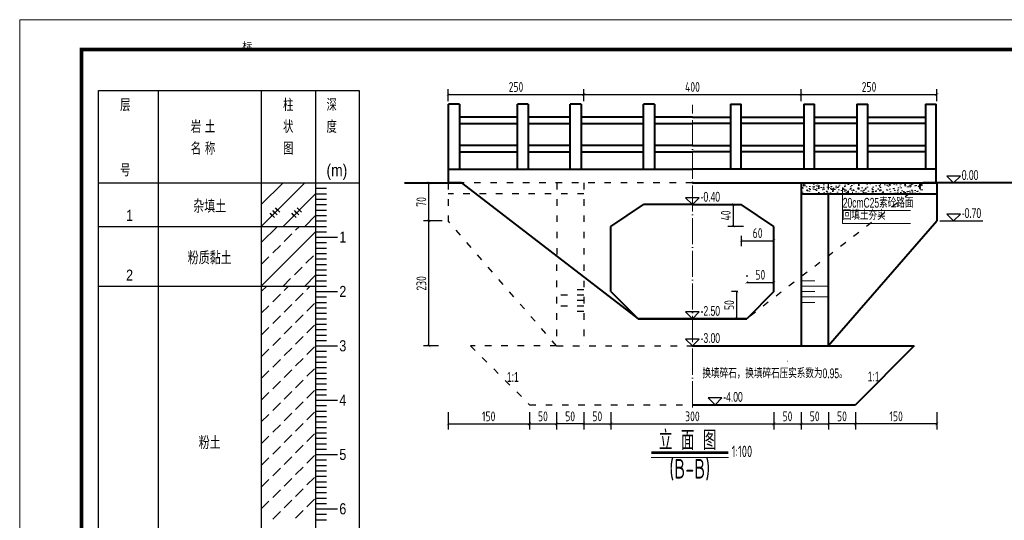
# Model space of a CAD drawing. Header units: inches. Extents: x 97745 to 142261, y 62673 to 100665.
# Tile 118 of 148: x 127895 to 129707, y 90766 to 91688. Entities that reach past the tile are written whole.
import ezdxf
from ezdxf.enums import TextEntityAlignment as Align

# ---------------------------------------------------------------- set-up
doc = ezdxf.new("R2010")
doc.units = ezdxf.units.IN
doc.header["$MEASUREMENT"] = 0
for name, pattern in [('ACAD_ISO03W100', [30, 12, -18]), ('ACAD_ISO04W100', [30, 24, -3, 0, -3]), ('DASHED2', [0.375, 0.25, -0.125])]:
    doc.linetypes.add(name, pattern=pattern)
doc.layers.get('0').update_dxf_attribs({"lineweight": 15})
for name, color, linetype, lineweight in [('00、2粗实线', 1, 'Continuous', 40), ('00、4细实线', 4, 'Continuous', 18), ('05、8号淡显', 8, 'Continuous', 18), ('BM1', 7, 'Continuous', 15), ('中心线', 3, 'ACAD_ISO04W100', 18), ('标注', 3, 'Continuous', 18), ('栏杆', 5, 'Continuous', 40), ('细实线', 4, 'Continuous', 15), ('细线', 7, 'Continuous', 25), ('虚线', 2, 'ACAD_ISO03W100', 25), ('虚线1', 5, 'DASHED2', 20), ('轮廓线', 1, 'Continuous', 40)]:
    doc.layers.add(name, color=color, linetype=linetype, lineweight=lineweight)
for name, color, linetype in [('1', 7, 'Continuous'), ('3', 7, 'Continuous'), ('6', 7, 'Continuous'), ('dim', 4, 'Continuous'), ('断面标高标注', 3, 'Continuous')]:
    doc.layers.add(name, color=color, linetype=linetype)
doc.styles.add('03、he-e', font='hztxt_e.shx', dxfattribs={"width": 0.65, "bigfont": 'hztxt.shx'})
doc.styles.add('HZTXT', font='tssdeng.shx', dxfattribs={"width": 0.75, "bigfont": 'hztxt.shx'})
doc.styles.add('三级钢', font='tssdeng.shx', dxfattribs={"width": 0.7, "height": 30, "bigfont": 'hztxt.shx'})
doc.styles.add('宋体', font='SIMFANG.TTF', dxfattribs={"width": 0.8, "height": 3.5})
doc.styles.add('楷体', font='hztxt_e.shx', dxfattribs={"width": 0.7, "bigfont": 'hztxt.shx'})
doc.dimstyles.new('3', dxfattribs={"dimtxt": 25, "dimasz": 12, "dimexe": 10, "dimexo": 30, "dimgap": 5, "dimtad": 1, "dimdec": 0, "dimzin": 0, "dimdsep": 46, "dimtxsty": 'HZTXT', "dimblk": 'ARCHTICK', "dimcen": 0, "dimclrt": 7, "dimazin": 2, "dimtfac": 1, "dimtdec": 0, "dimtix": 1, "dimtmove": 2, "dimatfit": 3, "dimfxl": 250, "dimtolj": 1, "dimtzin": 0, "dimarcsym": 0})

# ---------------------------------------------------------------- blocks, each defined once
blk = doc.blocks.new('_ArchTick')
at = {"color": 0, "linetype": 'ByBlock', "const_width": 0.15}
blk.add_lwpolyline([(-0.5, -0.5), (0.5, 0.5)], dxfattribs=at)
blk = doc.blocks.new('*D1387')
at = {"color": 0, "lineweight": -2}
for p, q in [((128683.4, 91537.6), (128683.4, 91559.9)), ((128683.4, 91549.9), (128933.4, 91549.9)), ((128933.4, 91537.6), (128933.4, 91559.9))]:
    blk.add_line(p, q, dxfattribs=at)
at = {"color": 0, "lineweight": -2, "xscale": 5, "yscale": 5, "zscale": 5, "rotation": 180}
blk.add_blockref('_ArchTick', (128683.4, 91549.9), dxfattribs=at)
at = {"color": 0, "lineweight": -2, "xscale": 5, "yscale": 5, "zscale": 5}
blk.add_blockref('_ArchTick', (128933.4, 91549.9), dxfattribs=at)
at = {"color": 7, "insert": (128808.4, 91563.9), "char_height": 18, "attachment_point": 5, "style": 'HZTXT'}
blk.add_mtext('\\A1;250', dxfattribs=at)
blk = doc.blocks.new('*D1388')
at = {"color": 0, "lineweight": -2}
for p, q in [((128933.4, 91537.6), (128933.4, 91559.9)), ((128933.4, 91549.9), (129333.4, 91549.9)), ((129333.4, 91537.6), (129333.4, 91559.9))]:
    blk.add_line(p, q, dxfattribs=at)
at = {"color": 0, "lineweight": -2, "xscale": 5, "yscale": 5, "zscale": 5, "rotation": 180}
blk.add_blockref('_ArchTick', (128933.4, 91549.9), dxfattribs=at)
at = {"color": 0, "lineweight": -2, "xscale": 5, "yscale": 5, "zscale": 5}
blk.add_blockref('_ArchTick', (129333.4, 91549.9), dxfattribs=at)
at = {"color": 7, "insert": (129133.4, 91563.9), "char_height": 18, "attachment_point": 5, "style": 'HZTXT'}
blk.add_mtext('\\A1;400', dxfattribs=at)
blk = doc.blocks.new('*D1389')
at = {"color": 0, "lineweight": -2}
for p, q in [((129333.4, 91537.6), (129333.4, 91559.9)), ((129333.4, 91549.9), (129583.4, 91549.9)), ((129583.4, 91537.6), (129583.4, 91559.9))]:
    blk.add_line(p, q, dxfattribs=at)
at = {"color": 0, "lineweight": -2, "xscale": 5, "yscale": 5, "zscale": 5, "rotation": 180}
blk.add_blockref('_ArchTick', (129333.4, 91549.9), dxfattribs=at)
at = {"color": 0, "lineweight": -2, "xscale": 5, "yscale": 5, "zscale": 5}
blk.add_blockref('_ArchTick', (129583.4, 91549.9), dxfattribs=at)
at = {"color": 7, "insert": (129458.4, 91563.9), "char_height": 18, "attachment_point": 5, "style": 'HZTXT'}
blk.add_mtext('\\A1;250', dxfattribs=at)
blk = doc.blocks.new('*D1390')
at = {"color": 0, "lineweight": -2}
for p, q in [((128683.3, 90965.4), (128683.3, 90933.7)), ((128833.2, 90965.4), (128833.2, 90933.7)), ((128683.3, 90943.7), (128833.2, 90943.7))]:
    blk.add_line(p, q, dxfattribs=at)
at = {"color": 0, "lineweight": -2, "xscale": 5, "yscale": 5, "zscale": 5, "rotation": 180}
blk.add_blockref('_ArchTick', (128683.3, 90943.7), dxfattribs=at)
at = {"color": 0, "lineweight": -2, "xscale": 5, "yscale": 5, "zscale": 5}
blk.add_blockref('_ArchTick', (128833.2, 90943.7), dxfattribs=at)
at = {"color": 7, "insert": (128758.2, 90957.7), "char_height": 18, "attachment_point": 5, "style": 'HZTXT'}
blk.add_mtext('\\A1;150', dxfattribs=at)
blk = doc.blocks.new('*D1391')
at = {"color": 0, "lineweight": -2}
for p, q in [((128933.2, 90965.4), (128933.2, 90933.7)), ((128983.3, 90965.4), (128983.3, 90933.7)), ((128933.2, 90943.7), (128983.3, 90943.7))]:
    blk.add_line(p, q, dxfattribs=at)
at = {"color": 0, "lineweight": -2, "xscale": 5, "yscale": 5, "zscale": 5, "rotation": 180}
blk.add_blockref('_ArchTick', (128933.2, 90943.7), dxfattribs=at)
at = {"color": 0, "lineweight": -2, "xscale": 5, "yscale": 5, "zscale": 5}
blk.add_blockref('_ArchTick', (128983.3, 90943.7), dxfattribs=at)
at = {"color": 7, "insert": (128958.2, 90957.7), "char_height": 18, "attachment_point": 5, "style": 'HZTXT'}
blk.add_mtext('\\A1;50', dxfattribs=at)
blk = doc.blocks.new('*D1392')
at = {"color": 0, "lineweight": -2}
for p, q in [((128983.3, 90965.4), (128983.3, 90933.7)), ((129283.3, 90965.4), (129283.3, 90933.7)), ((128983.3, 90943.7), (129283.3, 90943.7))]:
    blk.add_line(p, q, dxfattribs=at)
at = {"color": 0, "lineweight": -2, "xscale": 5, "yscale": 5, "zscale": 5, "rotation": 180}
blk.add_blockref('_ArchTick', (128983.3, 90943.7), dxfattribs=at)
at = {"color": 0, "lineweight": -2, "xscale": 5, "yscale": 5, "zscale": 5}
blk.add_blockref('_ArchTick', (129283.3, 90943.7), dxfattribs=at)
at = {"color": 7, "insert": (129133.3, 90957.7), "char_height": 18, "attachment_point": 5, "style": 'HZTXT'}
blk.add_mtext('\\A1;300', dxfattribs=at)
blk = doc.blocks.new('*D1393')
at = {"color": 0, "lineweight": -2}
for p, q in [((129283.3, 90965.4), (129283.3, 90933.7)), ((129333.4, 90965.4), (129333.4, 90933.7)), ((129283.3, 90943.7), (129333.4, 90943.7))]:
    blk.add_line(p, q, dxfattribs=at)
at = {"color": 0, "lineweight": -2, "xscale": 5, "yscale": 5, "zscale": 5, "rotation": 180}
blk.add_blockref('_ArchTick', (129283.3, 90943.7), dxfattribs=at)
at = {"color": 0, "lineweight": -2, "xscale": 5, "yscale": 5, "zscale": 5}
blk.add_blockref('_ArchTick', (129333.4, 90943.7), dxfattribs=at)
at = {"color": 7, "insert": (129308.3, 90957.7), "char_height": 18, "attachment_point": 5, "style": 'HZTXT'}
blk.add_mtext('\\A1;50', dxfattribs=at)
blk = doc.blocks.new('*D1397')
at = {"color": 0, "lineweight": -2}
for p, q in [((128672.6, 91317.4), (128638.2, 91317.4)), ((128648.2, 91087.4), (128648.2, 91317.4)), ((128665.6, 91087.4), (128638.2, 91087.4))]:
    blk.add_line(p, q, dxfattribs=at)
at = {"color": 0, "lineweight": -2, "xscale": 5, "yscale": 5, "zscale": 5}
for p, rotation in [((128648.2, 91317.4), 90), ((128648.2, 91087.4), 270)]:
    blk.add_blockref('_ArchTick', p, dxfattribs=dict(at, rotation=rotation))
at = {"color": 7, "insert": (128634.2, 91202.4), "char_height": 18, "attachment_point": 5, "rotation": 90, "style": 'HZTXT'}
blk.add_mtext('\\A1;230', dxfattribs=at)
blk = doc.blocks.new('*D1398')
at = {"color": 0, "lineweight": -2}
for p, q in [((128673.4, 91387.4), (128638.2, 91387.4)), ((128648.2, 91317.4), (128648.2, 91387.4)), ((128672.6, 91317.4), (128638.2, 91317.4))]:
    blk.add_line(p, q, dxfattribs=at)
at = {"color": 0, "lineweight": -2, "xscale": 5, "yscale": 5, "zscale": 5}
for p, rotation in [((128648.2, 91387.4), 90), ((128648.2, 91317.4), 270)]:
    blk.add_blockref('_ArchTick', p, dxfattribs=dict(at, rotation=rotation))
at = {"color": 7, "insert": (128634.2, 91352.4), "char_height": 18, "attachment_point": 5, "rotation": 90, "style": 'HZTXT'}
blk.add_mtext('\\A1;70', dxfattribs=at)
blk = doc.blocks.new('*D1405')
at = {"color": 0, "lineweight": -2}
for p, q in [((128883.1, 90965.4), (128883.1, 90933.7)), ((128933.2, 90965.4), (128933.2, 90933.7)), ((128933.2, 90943.7), (128883.1, 90943.7))]:
    blk.add_line(p, q, dxfattribs=at)
at = {"color": 0, "lineweight": -2, "xscale": 5, "yscale": 5, "zscale": 5, "rotation": 180}
blk.add_blockref('_ArchTick', (128883.1, 90943.7), dxfattribs=at)
at = {"color": 0, "lineweight": -2, "xscale": 5, "yscale": 5, "zscale": 5}
blk.add_blockref('_ArchTick', (128933.2, 90943.7), dxfattribs=at)
at = {"color": 7, "insert": (128908.1, 90957.7), "char_height": 18, "attachment_point": 5, "style": 'HZTXT'}
blk.add_mtext('\\A1;50', dxfattribs=at)
blk = doc.blocks.new('*D1406')
at = {"color": 0, "lineweight": -2}
for p, q in [((129433.4, 90965.4), (129433.4, 90933.7)), ((129583.3, 90965.4), (129583.3, 90933.7)), ((129583.3, 90943.7), (129433.4, 90943.7))]:
    blk.add_line(p, q, dxfattribs=at)
at = {"color": 0, "lineweight": -2, "xscale": 5, "yscale": 5, "zscale": 5, "rotation": 180}
blk.add_blockref('_ArchTick', (129433.4, 90943.7), dxfattribs=at)
at = {"color": 0, "lineweight": -2, "xscale": 5, "yscale": 5, "zscale": 5}
blk.add_blockref('_ArchTick', (129583.3, 90943.7), dxfattribs=at)
at = {"color": 7, "insert": (129508.3, 90957.7), "char_height": 18, "attachment_point": 5, "style": 'HZTXT'}
blk.add_mtext('\\A1;150', dxfattribs=at)
blk = doc.blocks.new('*D1407')
at = {"color": 0, "lineweight": -2}
for p, q in [((129333.4, 90965.4), (129333.4, 90933.7)), ((129383.5, 90965.4), (129383.5, 90933.7)), ((129333.4, 90943.7), (129383.5, 90943.7))]:
    blk.add_line(p, q, dxfattribs=at)
at = {"color": 0, "lineweight": -2, "xscale": 5, "yscale": 5, "zscale": 5, "rotation": 180}
blk.add_blockref('_ArchTick', (129333.4, 90943.7), dxfattribs=at)
at = {"color": 0, "lineweight": -2, "xscale": 5, "yscale": 5, "zscale": 5}
blk.add_blockref('_ArchTick', (129383.5, 90943.7), dxfattribs=at)
at = {"color": 7, "insert": (129358.4, 90957.7), "char_height": 18, "attachment_point": 5, "style": 'HZTXT'}
blk.add_mtext('\\A1;50', dxfattribs=at)
blk = doc.blocks.new('*D1434')
at = {"color": 0, "lineweight": -2}
for p, q in [((129223.3, 91290), (129223.3, 91271)), ((129223.3, 91281), (129283.3, 91281)), ((129283.3, 91266.5), (129283.3, 91271))]:
    blk.add_line(p, q, dxfattribs=at)
at = {"color": 0, "lineweight": -2, "xscale": 5, "yscale": 5, "zscale": 5, "rotation": 180}
blk.add_blockref('_ArchTick', (129223.3, 91281), dxfattribs=at)
at = {"color": 0, "lineweight": -2, "xscale": 5, "yscale": 5, "zscale": 5}
blk.add_blockref('_ArchTick', (129283.3, 91281), dxfattribs=at)
at = {"color": 7, "insert": (129253.3, 91295), "char_height": 18, "attachment_point": 5, "style": 'HZTXT'}
blk.add_mtext('\\A1;60', dxfattribs=at)
blk = doc.blocks.new('*D1435')
at = {"color": 0, "lineweight": -2}
for p, q in [((129192.5, 91347.4), (129198.6, 91347.4)), ((129208.6, 91307.4), (129208.6, 91347.4)), ((129227.4, 91307.4), (129198.6, 91307.4))]:
    blk.add_line(p, q, dxfattribs=at)
at = {"color": 0, "lineweight": -2, "xscale": 5, "yscale": 5, "zscale": 5}
for p, rotation in [((129208.6, 91347.4), 90), ((129208.6, 91307.4), 270)]:
    blk.add_blockref('_ArchTick', p, dxfattribs=dict(at, rotation=rotation))
at = {"color": 7, "insert": (129194.6, 91327.4), "char_height": 18, "attachment_point": 5, "rotation": 90, "style": 'HZTXT'}
blk.add_mtext('\\A1;40', dxfattribs=at)
blk = doc.blocks.new('*D1436')
at = {"color": 0, "lineweight": -2}
for p, q in [((129233.3, 91217.4), (129233.3, 91214.3)), ((129233.3, 91204.3), (129283.3, 91204.3)), ((129283.3, 91217.4), (129283.3, 91214.3))]:
    blk.add_line(p, q, dxfattribs=at)
at = {"color": 0, "lineweight": -2, "xscale": 5, "yscale": 5, "zscale": 5, "rotation": 180}
blk.add_blockref('_ArchTick', (129233.3, 91204.3), dxfattribs=at)
at = {"color": 0, "lineweight": -2, "xscale": 5, "yscale": 5, "zscale": 5}
blk.add_blockref('_ArchTick', (129283.3, 91204.3), dxfattribs=at)
at = {"color": 7, "insert": (129258.3, 91218.3), "char_height": 18, "attachment_point": 5, "style": 'HZTXT'}
blk.add_mtext('\\A1;50', dxfattribs=at)
blk = doc.blocks.new('*D1437')
at = {"color": 0, "lineweight": -2}
for p, q in [((129216.6, 91187.4), (129205.1, 91187.4)), ((129215.1, 91137.4), (129215.1, 91187.4)), ((129217.2, 91137.4), (129205.1, 91137.4))]:
    blk.add_line(p, q, dxfattribs=at)
at = {"color": 0, "lineweight": -2, "xscale": 5, "yscale": 5, "zscale": 5}
for p, rotation in [((129215.1, 91187.4), 90), ((129215.1, 91137.4), 270)]:
    blk.add_blockref('_ArchTick', p, dxfattribs=dict(at, rotation=rotation))
at = {"color": 7, "insert": (129201.1, 91162.4), "char_height": 18, "attachment_point": 5, "rotation": 90, "style": 'HZTXT'}
blk.add_mtext('\\A1;50', dxfattribs=at)
blk = doc.blocks.new('*D1475')
at = {"color": 0, "lineweight": -2}
for p, q in [((128833, 90965.4), (128833, 90933.7)), ((128883.1, 90965.4), (128883.1, 90933.7)), ((128833, 90943.7), (128883.1, 90943.7))]:
    blk.add_line(p, q, dxfattribs=at)
at = {"color": 0, "lineweight": -2, "xscale": 5, "yscale": 5, "zscale": 5, "rotation": 180}
blk.add_blockref('_ArchTick', (128833, 90943.7), dxfattribs=at)
at = {"color": 0, "lineweight": -2, "xscale": 5, "yscale": 5, "zscale": 5}
blk.add_blockref('_ArchTick', (128883.1, 90943.7), dxfattribs=at)
at = {"color": 7, "insert": (128858, 90957.7), "char_height": 18, "attachment_point": 5, "style": 'HZTXT'}
blk.add_mtext('\\A1;50', dxfattribs=at)
blk = doc.blocks.new('*D1476')
at = {"color": 0, "lineweight": -2}
for p, q in [((129383.5, 90965.4), (129383.5, 90933.7)), ((129433.6, 90965.4), (129433.6, 90933.7)), ((129433.6, 90943.7), (129383.5, 90943.7))]:
    blk.add_line(p, q, dxfattribs=at)
at = {"color": 0, "lineweight": -2, "xscale": 5, "yscale": 5, "zscale": 5, "rotation": 180}
blk.add_blockref('_ArchTick', (129383.5, 90943.7), dxfattribs=at)
at = {"color": 0, "lineweight": -2, "xscale": 5, "yscale": 5, "zscale": 5}
blk.add_blockref('_ArchTick', (129433.6, 90943.7), dxfattribs=at)
at = {"color": 7, "insert": (129408.6, 90957.7), "char_height": 18, "attachment_point": 5, "style": 'HZTXT'}
blk.add_mtext('\\A1;50', dxfattribs=at)

msp = doc.modelspace()

# ---------------------------------------------------------------- hatches: boundary and pattern name
at = {"layer": '00、4细实线'}
h = msp.add_hatch(dxfattribs=at)
h.set_pattern_fill('AR-CONC,_O', color=256, scale=0.1, pattern_type=2)
h.set_pattern_definition([(50, (-502181.24, 135429.151), (18.2184669, -1.59390855), [1.905, -20.955]), (355, (-502181.24, 135429.15), (-3.5242826, 19.1056643), [1.524, -16.764]), (100.451, (-502179.721, 135429.018), (14.69425017, 17.5116688), [1.619, -17.809]), (46.1842, (-502181.24, 135434.23), (27.1079041, -4.2042328), [2.8575, -31.4325]), (96.6356, (-502178.98, 135433.88), (23.7404234, 24.7425556), [2.4285, -26.7135]), (351.184, (-502181.24, 135434.23), (23.7404606, 24.7425118), [2.286, -25.146]), (21, (-502178.7, 135432.961), (15.161488, -10.22655185), [1.905, -20.955]), (326, (-502178.7, 135432.96), (6.18020283, 18.4187966), [1.524, -16.764]), (71.4514, (-502177.436, 135432.109), (21.3416491, 8.19228577), [1.619, -17.809]), (37.5, (-502181.2394, 135429.151), (0.308860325, 8.45550389), [0, -16.5608, 0, -17.018, 0, -16.8275]), (7.5, (-502181.239, 135429.151), (6.68196625, 10.01805748), [0, -9.7028, 0, -16.1798, 0, -6.4135]), (327.5, (-502186.9036, 135429.151), (13.55905952, -0.5728744), [0, -6.35, 0, -19.812, 0, -26.289]), (317.5, (-502189.444, 135429.151), (14.81291814, 2.5426491), [0, -8.255, 0, -13.1572, 0, -18.669])])
h.paths.add_polyline_path([(129533.293, 91387.38), (129383.4, 91387.38), (129383.4, 91367.38), (129509.293, 91367.38)])
h.paths.add_polyline_path([(129383.4, 91387.38), (129333.4, 91387.38), (129333.4, 91367.38), (129383.4, 91367.38)])
h.paths.add_polyline_path([(129558.293, 91367.38), (129558.293, 91387.38), (129533.293, 91387.38), (129509.293, 91367.38)])

# ---------------------------------------------------------------- linework, layer by layer
at = {"ltscale": 5}
msp.add_line((129199.722, 90882.229), (129057.447, 90882.229), dxfattribs=at)
at = {"layer": '00、2粗实线', "ltscale": 2}
for p, q in [((128708.293, 91387.38), (128683.293, 91387.38)), ((129133.293, 91387.38), (129583.293, 91387.38)), ((129333.4, 91387.38), (129333.397, 91087.374)), ((129726.209, 91387.38), (129558.293, 91387.38)), ((129583.293, 91387.38), (129583.293, 91317.38)), ((129333.4, 91367.38), (129583.293, 91367.38)), ((129383.4, 91367.38), (129383.397, 91087.374)), ((128983.293, 91307.38), (129043.293, 91347.38)), ((129133.293, 91347.38), (129043.293, 91347.38)), ((129133.293, 91347.38), (129223.293, 91347.38)), ((129283.293, 91307.38), (129223.293, 91347.38)), ((129383.397, 91087.374), (129583.293, 91317.38)), ((128983.293, 91187.383), (128983.293, 91307.38)), ((129283.293, 91187.383), (129283.293, 91307.38)), ((128983.293, 91187.383), (129033.294, 91137.382)), ((129283.293, 91187.383), (129233.293, 91137.382)), ((129133.293, 91137.38), (129033.293, 91137.38)), ((129233.293, 91137.38), (129133.293, 91137.38)), ((129133.293, 91137.38), (129233.293, 91137.38)), ((129133.293, 91087.377), (129541.622, 91087.371)), ((129541.622, 91087.371), (129433.397, 90979.146)), ((129133.293, 90979.146), (129433.397, 90979.146))]:
    msp.add_line(p, q, dxfattribs=at)
at = {"layer": '00、2粗实线'}
msp.add_lwpolyline([(128603.111, 91387.38), (128708.293, 91387.38), (129033.293, 91137.38), (129133.293, 91137.38)], dxfattribs=at)
at = {"layer": '1'}
for p, q in [((128039.583, 90297.38), (128039.583, 91557.38)), ((128039.583, 91557.38), (128149.583, 91557.38)), ((128149.583, 91557.38), (128149.583, 90297.38)), ((128149.583, 91557.38), (128149.583, 90297.38)), ((128149.583, 91557.38), (128519.583, 91557.38)), ((128339.583, 91557.38), (128339.583, 90297.38)), ((128439.583, 91557.38), (128439.583, 90297.38)), ((128519.583, 91557.38), (128519.583, 90297.38)), ((128039.583, 91387.38), (128149.583, 91387.38)), ((128149.583, 91387.38), (128519.583, 91387.38))]:
    msp.add_line(p, q, dxfattribs=at)
at = {"layer": '3'}
for p, q in [((128439.583, 91387.38), (128459.583, 91387.38)), ((128439.583, 91377.38), (128459.583, 91377.38)), ((128439.583, 91367.38), (128459.583, 91367.38)), ((128439.583, 91357.38), (128459.583, 91357.38)), ((128439.583, 91347.38), (128459.583, 91347.38)), ((128439.583, 91337.38), (128459.583, 91337.38)), ((128439.583, 91327.38), (128459.583, 91327.38)), ((128439.583, 91317.38), (128459.583, 91317.38)), ((128439.583, 91307.38), (128459.583, 91307.38)), ((128439.583, 91297.38), (128459.583, 91297.38)), ((128439.583, 91287.38), (128459.583, 91287.38)), ((128439.583, 91287.38), (128479.583, 91287.38)), ((128439.583, 91277.38), (128459.583, 91277.38)), ((128439.583, 91267.38), (128459.583, 91267.38)), ((128439.583, 91257.38), (128459.583, 91257.38)), ((128439.583, 91247.38), (128459.583, 91247.38)), ((128439.583, 91237.38), (128459.583, 91237.38)), ((128439.583, 91227.38), (128459.583, 91227.38)), ((128439.583, 91217.38), (128459.583, 91217.38)), ((128439.583, 91207.38), (128459.583, 91207.38)), ((128439.583, 91197.38), (128459.583, 91197.38)), ((128439.583, 91187.38), (128459.583, 91187.38)), ((128439.583, 91187.38), (128479.583, 91187.38)), ((128439.583, 91177.38), (128459.583, 91177.38)), ((128439.583, 91167.38), (128459.583, 91167.38)), ((128439.583, 91157.38), (128459.583, 91157.38)), ((128439.583, 91147.38), (128459.583, 91147.38)), ((128439.583, 91137.38), (128459.583, 91137.38)), ((128439.583, 91127.38), (128459.583, 91127.38)), ((128439.583, 91117.38), (128459.583, 91117.38)), ((128439.583, 91107.38), (128459.583, 91107.38)), ((128439.583, 91097.38), (128459.583, 91097.38)), ((128439.583, 91087.38), (128459.583, 91087.38)), ((128439.583, 91087.38), (128479.583, 91087.38)), ((128439.583, 91077.38), (128459.583, 91077.38)), ((128439.583, 91067.38), (128459.583, 91067.38)), ((128439.583, 91057.38), (128459.583, 91057.38)), ((128439.583, 91047.38), (128459.583, 91047.38)), ((128439.583, 91037.38), (128459.583, 91037.38)), ((128439.583, 91027.38), (128459.583, 91027.38)), ((128439.583, 91017.38), (128459.583, 91017.38)), ((128439.583, 91007.38), (128459.583, 91007.38)), ((128439.583, 90997.38), (128459.583, 90997.38)), ((128439.583, 90987.38), (128459.583, 90987.38)), ((128439.583, 90987.38), (128479.583, 90987.38)), ((128439.583, 90977.38), (128459.583, 90977.38)), ((128439.583, 90967.38), (128459.583, 90967.38)), ((128439.583, 90957.38), (128459.583, 90957.38)), ((128439.583, 90947.38), (128459.583, 90947.38)), ((128439.583, 90937.38), (128459.583, 90937.38)), ((128439.583, 90927.38), (128459.583, 90927.38)), ((128439.583, 90917.38), (128459.583, 90917.38)), ((128439.583, 90907.38), (128459.583, 90907.38)), ((128439.583, 90897.38), (128459.583, 90897.38)), ((128439.583, 90887.38), (128459.583, 90887.38)), ((128439.583, 90887.38), (128479.583, 90887.38)), ((128439.583, 90877.38), (128459.583, 90877.38)), ((128439.583, 90867.38), (128459.583, 90867.38)), ((128439.583, 90857.38), (128459.583, 90857.38)), ((128439.583, 90847.38), (128459.583, 90847.38)), ((128439.583, 90837.38), (128459.583, 90837.38)), ((128439.583, 90827.38), (128459.583, 90827.38)), ((128439.583, 90817.38), (128459.583, 90817.38)), ((128439.583, 90807.38), (128459.583, 90807.38)), ((128439.583, 90797.38), (128459.583, 90797.38)), ((128439.583, 90787.38), (128459.583, 90787.38)), ((128439.583, 90787.38), (128479.583, 90787.38)), ((128439.583, 90777.38), (128459.583, 90777.38)), ((128439.583, 90767.38), (128459.583, 90767.38))]:
    msp.add_line(p, q, dxfattribs=at)
at = {"layer": '6'}
for p, q in [((128339.583, 91307.38), (128419.583, 91387.38)), ((128339.583, 91347.38), (128379.583, 91387.38)), ((128339.583, 91387.38), (128339.583, 91387.38)), ((128379.583, 91307.38), (128439.583, 91367.38)), ((128359.583, 91327.38), (128355.583, 91331.38)), ((128355.583, 91331.38), (128363.583, 91323.38)), ((128364.583, 91332.38), (128360.583, 91336.38)), ((128360.583, 91336.38), (128368.583, 91328.38)), ((128369.583, 91337.38), (128365.583, 91341.38)), ((128365.583, 91341.38), (128373.583, 91333.38)), ((128399.583, 91327.38), (128395.583, 91331.38)), ((128395.583, 91331.38), (128403.583, 91323.38)), ((128404.583, 91332.38), (128400.583, 91336.38)), ((128400.583, 91336.38), (128408.583, 91328.38)), ((128409.583, 91337.38), (128405.583, 91341.38)), ((128405.583, 91341.38), (128413.583, 91333.38)), ((128419.583, 91307.38), (128439.583, 91327.38)), ((128039.583, 91307.38), (128149.583, 91307.38)), ((128149.583, 91307.38), (128339.583, 91307.38)), ((128339.583, 91307.38), (128344.583, 91307.38)), ((128339.583, 91277.38), (128369.583, 91307.38)), ((128339.583, 91197.38), (128439.583, 91297.38)), ((128344.583, 91307.38), (128439.583, 91307.38)), ((128381.583, 91279.38), (128395.583, 91293.38)), ((128402.583, 91300.38), (128409.583, 91307.38)), ((128360.583, 91258.38), (128374.583, 91272.38)), ((128339.583, 91237.38), (128353.583, 91251.38)), ((128421.583, 91239.38), (128435.583, 91253.38)), ((128400.583, 91218.38), (128414.583, 91232.38)), ((128379.583, 91197.38), (128393.583, 91211.38)), ((128419.583, 91197.38), (128439.583, 91217.38)), ((128039.583, 91197.38), (128149.583, 91197.38)), ((128149.583, 91197.38), (128339.583, 91197.38)), ((128339.583, 91197.38), (128344.583, 91197.38)), ((128339.583, 91187.38), (128349.583, 91197.38)), ((128344.583, 91197.38), (128439.583, 91197.38)), ((128360.583, 91168.38), (128374.583, 91182.38)), ((128381.583, 91189.38), (128389.583, 91197.38)), ((128402.583, 91170.38), (128416.583, 91184.38)), ((128423.583, 91191.38), (128429.583, 91197.38)), ((128423.583, 91151.38), (128437.583, 91165.38)), ((128339.583, 91147.38), (128353.583, 91161.38)), ((128381.583, 91149.38), (128395.583, 91163.38)), ((128360.583, 91128.38), (128374.583, 91142.38)), ((128402.583, 91130.38), (128416.583, 91144.38)), ((128339.583, 91107.38), (128353.583, 91121.38)), ((128381.583, 91109.38), (128395.583, 91123.38)), ((128423.583, 91111.38), (128437.583, 91125.38)), ((128360.583, 91088.38), (128374.583, 91102.38)), ((128402.583, 91090.38), (128416.583, 91104.38)), ((128339.583, 91067.38), (128353.583, 91081.38)), ((128381.583, 91069.38), (128395.583, 91083.38)), ((128423.583, 91071.38), (128437.583, 91085.38)), ((128360.583, 91048.38), (128374.583, 91062.38)), ((128402.583, 91050.38), (128416.583, 91064.38)), ((128339.583, 91027.38), (128353.583, 91041.38)), ((128381.583, 91029.38), (128395.583, 91043.38)), ((128423.583, 91031.38), (128437.583, 91045.38)), ((128360.583, 91008.38), (128374.583, 91022.38)), ((128402.583, 91010.38), (128416.583, 91024.38)), ((128339.583, 90987.38), (128353.583, 91001.38)), ((128381.583, 90989.38), (128395.583, 91003.38)), ((128423.583, 90991.38), (128437.583, 91005.38)), ((128402.583, 90970.38), (128416.583, 90984.38)), ((128360.583, 90968.38), (128374.583, 90982.38)), ((128423.583, 90951.38), (128437.583, 90965.38)), ((128339.583, 90947.38), (128353.583, 90961.38)), ((128381.583, 90949.38), (128395.583, 90963.38)), ((128360.583, 90928.38), (128374.583, 90942.38)), ((128402.583, 90930.38), (128416.583, 90944.38)), ((128339.583, 90907.38), (128353.583, 90921.38)), ((128381.583, 90909.38), (128395.583, 90923.38)), ((128423.583, 90911.38), (128437.583, 90925.38)), ((128360.583, 90888.38), (128374.583, 90902.38)), ((128402.583, 90890.38), (128416.583, 90904.38)), ((128339.583, 90867.38), (128353.583, 90881.38)), ((128381.583, 90869.38), (128395.583, 90883.38)), ((128423.583, 90871.38), (128437.583, 90885.38)), ((128360.583, 90848.38), (128374.583, 90862.38)), ((128402.583, 90850.38), (128416.583, 90864.38)), ((128339.583, 90827.38), (128353.583, 90841.38)), ((128381.583, 90829.38), (128395.583, 90843.38)), ((128423.583, 90831.38), (128437.583, 90845.38)), ((128360.583, 90808.38), (128374.583, 90822.38)), ((128402.583, 90810.38), (128416.583, 90824.38)), ((128381.583, 90789.38), (128395.583, 90803.38)), ((128423.583, 90791.38), (128437.583, 90805.38)), ((128339.583, 90787.38), (128353.583, 90801.38)), ((128402.583, 90770.38), (128416.583, 90784.38)), ((128360.583, 90768.38), (128374.583, 90782.38))]:
    msp.add_line(p, q, dxfattribs=at)
at = {"layer": 'BM1', "const_width": 0.677}
msp.add_lwpolyline([(127895.041, 91687.356), (130768.096, 91687.356), (130768.096, 89655.685), (127895.041, 89655.685), (127895.041, 91687.356)], dxfattribs=at)
at = {"layer": 'BM1'}
msp.add_lwpolyline([(127895.041, 91687.356), (130768.096, 91687.356), (130768.096, 89655.685), (127895.041, 89655.685)], close=True, dxfattribs=at)
at = {"layer": 'BM1', "color": 0, "linetype": 'Continuous', "const_width": 6.771}
msp.add_lwpolyline([(128008.697, 89689.539), (128008.697, 91632.98), (130734.241, 91632.98), (130734.241, 89689.539)], close=True, dxfattribs=at)
at = {"layer": 'dim'}
for p, q in [((129588.909, 91387.38), (129668.089, 91387.38)), ((129588.909, 91317.38), (129668.089, 91317.38))]:
    msp.add_line(p, q, dxfattribs=at)
for points in [[(129601.511, 91399.978), (129614.109, 91387.38), (129626.707, 91399.978)], [(129601.511, 91329.978), (129614.109, 91317.38), (129626.707, 91329.978)]]:
    msp.add_lwpolyline(points, close=True, dxfattribs=at)
at = {"layer": '中心线', "ltscale": 2}
msp.add_line((129133.293, 90974.197), (129133.293, 91530.965), dxfattribs=at)
at = {"layer": '断面标高标注'}
for p, q in [((129108.093, 91347.38), (129187.274, 91347.38)), ((129108.093, 91137.38), (129187.274, 91137.38)), ((129149.878, 90979.146), (129229.059, 90979.146))]:
    msp.add_line(p, q, dxfattribs=at)
for points in [[(129120.695, 91359.978), (129133.293, 91347.38), (129145.891, 91359.978)], [(129120.695, 91149.978), (129133.293, 91137.38), (129145.891, 91149.978)], [(129120.695, 91099.975), (129133.293, 91087.377), (129145.891, 91099.975)], [(129162.48, 90991.744), (129175.078, 90979.146), (129187.676, 90991.744)]]:
    msp.add_lwpolyline(points, close=True, dxfattribs=at)
at = {"layer": '标注', "color": 9, "ltscale": 0.5}
for p, q in [((129409.532, 91336.368), (129534.773, 91336.368)), ((129409.532, 91312.639), (129534.773, 91312.639))]:
    msp.add_line(p, q, dxfattribs=at)
msp.add_lwpolyline([(129409.532, 91312.639), (129409.532, 91379.038), (129409.532, 91379.038)], dxfattribs=at)
at = {"layer": '栏杆'}
for p, q in [((128684.437, 91412.38), (128684.437, 91532.38)), ((128704.437, 91532.38), (128684.437, 91532.38)), ((128704.437, 91532.38), (128704.437, 91412.38)), ((128810.932, 91412.38), (128810.932, 91532.38)), ((128830.932, 91532.38), (128810.932, 91532.38)), ((128830.932, 91532.38), (128830.932, 91412.38)), ((128908.293, 91412.38), (128908.293, 91532.38)), ((128928.293, 91532.38), (128908.293, 91532.38)), ((128928.293, 91532.38), (128928.293, 91412.38)), ((129043.293, 91412.38), (129043.293, 91532.38)), ((129063.293, 91532.38), (129043.293, 91532.38)), ((129063.293, 91532.38), (129063.293, 91412.38)), ((129203.293, 91532.38), (129203.293, 91412.38)), ((129203.293, 91532.38), (129223.293, 91532.38)), ((129223.293, 91412.38), (129223.293, 91532.38)), ((129338.293, 91532.38), (129338.293, 91412.38)), ((129338.293, 91532.38), (129358.293, 91532.38)), ((129358.293, 91412.38), (129358.293, 91532.38)), ((129435.932, 91532.38), (129435.932, 91412.38)), ((129435.932, 91532.38), (129455.932, 91532.38)), ((129455.932, 91412.38), (129455.932, 91532.38)), ((129562.15, 91532.38), (129562.15, 91412.38)), ((129562.15, 91532.38), (129582.15, 91532.38)), ((129582.15, 91412.38), (129582.15, 91532.38)), ((128810.932, 91508.38), (128704.437, 91508.38)), ((128704.437, 91496.38), (128810.932, 91496.38)), ((128908.293, 91508.38), (128830.932, 91508.38)), ((128830.932, 91496.38), (128908.293, 91496.38)), ((129043.293, 91508.38), (128928.293, 91508.38)), ((128928.293, 91496.38), (129043.293, 91496.38)), ((129133.293, 91508.38), (129063.293, 91508.38)), ((129063.293, 91496.38), (129133.293, 91496.38)), ((129133.293, 91508.38), (129203.293, 91508.38)), ((129203.293, 91496.38), (129133.293, 91496.38)), ((129223.293, 91508.38), (129338.293, 91508.38)), ((129338.293, 91496.38), (129223.293, 91496.38)), ((129358.293, 91508.38), (129435.932, 91508.38)), ((129435.932, 91496.38), (129358.293, 91496.38)), ((129455.932, 91508.38), (129562.15, 91508.38)), ((129562.15, 91496.38), (129455.932, 91496.38)), ((128810.932, 91456.38), (128704.437, 91456.38)), ((128908.293, 91456.38), (128830.932, 91456.38)), ((129043.293, 91456.38), (128928.293, 91456.38)), ((129133.293, 91456.38), (129063.293, 91456.38)), ((129133.293, 91456.38), (129203.293, 91456.38)), ((129223.293, 91456.38), (129338.293, 91456.38)), ((129358.293, 91456.38), (129435.932, 91456.38)), ((129455.932, 91456.38), (129562.15, 91456.38)), ((128704.437, 91444.38), (128810.932, 91444.38)), ((128830.932, 91444.38), (128908.293, 91444.38)), ((128928.293, 91444.38), (129043.293, 91444.38)), ((129063.293, 91444.38), (129133.293, 91444.38)), ((129203.293, 91444.38), (129133.293, 91444.38)), ((129338.293, 91444.38), (129223.293, 91444.38)), ((129435.932, 91444.38), (129358.293, 91444.38)), ((129562.15, 91444.38), (129455.932, 91444.38))]:
    msp.add_line(p, q, dxfattribs=at)
at = {"layer": '细实线'}
for p, q in [((129333.399, 91207.377), (129358.399, 91207.377)), ((129333.399, 91197.377), (129383.399, 91197.377)), ((129333.399, 91187.377), (129358.399, 91187.377)), ((129333.399, 91177.377), (129383.399, 91177.377)), ((129333.399, 91167.377), (129358.399, 91167.377))]:
    msp.add_line(p, q, dxfattribs=at)
at = {"layer": '细线', "ltscale": 5, "const_width": 4.8}
msp.add_lwpolyline([(129057.447, 90890.977), (129199.233, 90890.977)], dxfattribs=at)
at = {"layer": '虚线'}
for p, q in [((128683.293, 91387.38), (128683.293, 91317.38)), ((129133.293, 91387.38), (128684.437, 91387.38)), ((128883.432, 91387.421), (128883.19, 91087.421)), ((128933.432, 91387.38), (128933.19, 91087.38)), ((129558.293, 91387.38), (129233.293, 91137.38)), ((129383.4, 91387.38), (129383.4, 91367.38)), ((128933.416, 91367.38), (128683.293, 91367.38)), ((128883.19, 91087.38), (128683.293, 91317.38)), ((128933.297, 91190.71), (128908.297, 91190.71)), ((128933.297, 91180.71), (128883.297, 91180.71)), ((128933.297, 91170.71), (128908.297, 91170.71)), ((128933.297, 91160.71), (128883.297, 91160.71)), ((128933.298, 91150.71), (128908.298, 91150.71)), ((128724.956, 91087.38), (128833.19, 90979.146)), ((128883.19, 91087.38), (128724.956, 91087.38)), ((128883.19, 91087.38), (129133.293, 91087.377)), ((128833.19, 90979.146), (129133.293, 90979.146))]:
    msp.add_line(p, q, dxfattribs=at)
at = {"layer": '虚线1', "ltscale": 2}
msp.add_line((129307.997, 91059.076), (129308.397, 91059.076), dxfattribs=at)
at = {"layer": '轮廓线'}
for p, q in [((128684.437, 91412.38), (129133.293, 91412.38)), ((128684.437, 91387.38), (128684.437, 91412.38)), ((129582.15, 91412.38), (129133.293, 91412.38)), ((129582.15, 91387.38), (129582.15, 91412.38))]:
    msp.add_line(p, q, dxfattribs=at)

# ---------------------------------------------------------------- texts
at = {"ltscale": 5, "style": '三级钢', "width": 0.7}
for s, p in [('立 面 图', (129124.457, 90895.615)), ('(B-B)', (129128.34, 90843.277))]:
    msp.add_text(s, height=36, dxfattribs=at).set_placement(p, align=Align.CENTER)
msp.add_text('1:100', height=21, dxfattribs=at).set_placement((129205.522, 90882.718))
at = {"layer": '05、8号淡显', "style": '宋体'}
msp.add_text('标', height=13.6, dxfattribs=at).set_placement((128304.61, 91632.38))
at = {"layer": '1', "style": '楷体', "width": 0.85}
for s, p in [('柱', (128379.583, 91519.38)), ('层', (128079.583, 91519.38)), ('深', (128459.583, 91519.38)), ('岩 土', (128209.583, 91479.38)), ('状', (128379.583, 91479.38)), ('度', (128459.583, 91479.38)), ('名 称', (128209.583, 91439.38)), ('图', (128379.583, 91439.38)), ('号', (128079.583, 91399.38)), ('(m)', (128459.583, 91399.38))]:
    msp.add_text(s, height=22.44, dxfattribs=at).set_placement(p)
at = {"layer": '3', "style": '楷体', "width": 0.85}
for s, p in [('1', (128489.583, 91277.38)), ('2', (128489.583, 91177.38)), ('3', (128489.583, 91077.38)), ('4', (128489.583, 90977.38)), ('5', (128489.583, 90877.38)), ('6', (128489.583, 90777.38))]:
    msp.add_text(s, height=20.4, dxfattribs=at).set_placement(p, align=Align.CENTER)
at = {"layer": '6', "style": '楷体', "width": 0.85}
for s, p in [('杂填土', (128244.583, 91332.38)), ('粉质黏土', (128244.583, 91237.38)), ('粉土', (128244.583, 90897.38))]:
    msp.add_text(s, height=23.8, dxfattribs=at).set_placement(p, align=Align.CENTER)
for s, p in [('1', (128090.583, 91317.38)), ('2', (128090.583, 91207.38))]:
    msp.add_text(s, height=20.4, dxfattribs=at).set_placement(p)
at = {"layer": 'dim', "color": 3, "style": '03、he-e', "width": 0.65}
for s, p in [('0.00', (129629.229, 91387.38)), ('-0.70', (129629.229, 91317.38))]:
    msp.add_text(s, height=18, dxfattribs=at).set_placement(p, align=Align.BOTTOM_LEFT)
at = {"layer": '断面标高标注', "color": 3, "style": '03、he-e', "width": 0.65}
for s, p in [('-0.40', (129148.413, 91347.38)), ('-2.50', (129148.413, 91137.38)), ('-3.00', (129148.413, 91087.377)), ('-4.00', (129190.198, 90979.146))]:
    msp.add_text(s, height=18, dxfattribs=at).set_placement(p, align=Align.BOTTOM_LEFT)
for s, p in [('1:1', (128791.662, 91021.188)), ('换填碎石，换填碎石压实系数为0.95。', (129151.675, 91027.841)), ('1:1', (129456.093, 91022.018))]:
    msp.add_text(s, height=18, dxfattribs=at).set_placement(p)
at = {"layer": '标注', "color": 3, "style": '03、he-e', "width": 0.65}
for s, p in [('20cmC25素砼路面', (129410.032, 91336.368)), ('回填土夯实', (129410.032, 91313.868))]:
    msp.add_text(s, height=18, dxfattribs=at).set_placement(p, align=Align.BOTTOM_LEFT)

# ---------------------------------------------------------------- dimensions: what is measured, and where the dimension line sits
for base, p1, p2, picture, middle in [((128933.432, 91549.925), (128683.432, 91507.598), (128933.432, 91507.598), '*D1387', (128808.432, 91563.925)), ((129333.432, 91549.925), (128933.432, 91507.598), (129333.432, 91507.598), '*D1388', (129133.432, 91563.925)), ((129583.432, 91549.925), (129333.432, 91507.598), (129583.432, 91507.598), '*D1389', (129458.432, 91563.925)), ((129283.293, 91281.043), (129223.293, 91320.046), (129283.293, 91296.517), '*D1434', (129253.293, 91295.043)), ((129283.293, 91204.309), (129233.293, 91187.38), (129283.293, 91187.38), '*D1436', (129258.293, 91218.309)), ((128833.19, 90943.658), (128683.293, 90995.363), (128833.19, 90995.363), '*D1390', (128758.241, 90957.658)), ((128883.086, 90943.658), (128832.982, 90995.363), (128883.086, 90995.363), '*D1475', (128858.034, 90957.658)), ((128983.293, 90943.658), (128933.19, 90995.363), (128983.293, 90995.363), '*D1391', (128958.241, 90957.658)), ((129283.293, 90943.658), (128983.293, 90995.363), (129283.293, 90995.363), '*D1392', (129133.293, 90957.658)), ((129333.397, 90943.658), (129283.293, 90995.363), (129333.397, 90995.363), '*D1393', (129308.345, 90957.658)), ((129383.501, 90943.658), (129333.397, 90995.363), (129383.501, 90995.363), '*D1407', (129358.449, 90957.658))]:
    dim = msp.add_linear_dim(base=base, p1=p1, p2=p2, dimstyle='3', override={"dimtxt": 18, "dimasz": 5})
    dim.commit()
    dim.dimension.update_dxf_attribs({"geometry": picture, "text_midpoint": middle})
for base, p1, p2, angle, picture, middle in [((128648.202, 91387.38), (128702.57, 91317.38), (128703.383, 91387.38), 90, '*D1398', (128634.202, 91352.38)), ((129208.576, 91347.38), (129257.388, 91307.38), (129222.531, 91347.38), 90, '*D1435', (129194.576, 91327.38)), ((128648.202, 91317.38), (128695.647, 91087.38), (128702.57, 91317.38), 90, '*D1397', (128634.202, 91202.38)), ((129215.062, 91187.38), (129247.202, 91137.38), (129246.638, 91187.38), 90, '*D1437', (129201.062, 91162.38)), ((128883.086, 90943.658), (128933.19, 90995.363), (128883.086, 90995.363), 180, '*D1405', (128908.138, 90957.658)), ((129383.501, 90943.658), (129433.605, 90995.363), (129383.501, 90995.363), 180, '*D1476', (129408.553, 90957.658)), ((129433.397, 90943.658), (129583.293, 90995.363), (129433.397, 90995.363), 180, '*D1406', (129508.345, 90957.658))]:
    dim = msp.add_linear_dim(base=base, p1=p1, p2=p2, angle=angle, dimstyle='3', override={"dimtxt": 18, "dimasz": 5})
    dim.commit()
    dim.dimension.update_dxf_attribs({"geometry": picture, "text_midpoint": middle})

doc.saveas('drawing.dxf')
